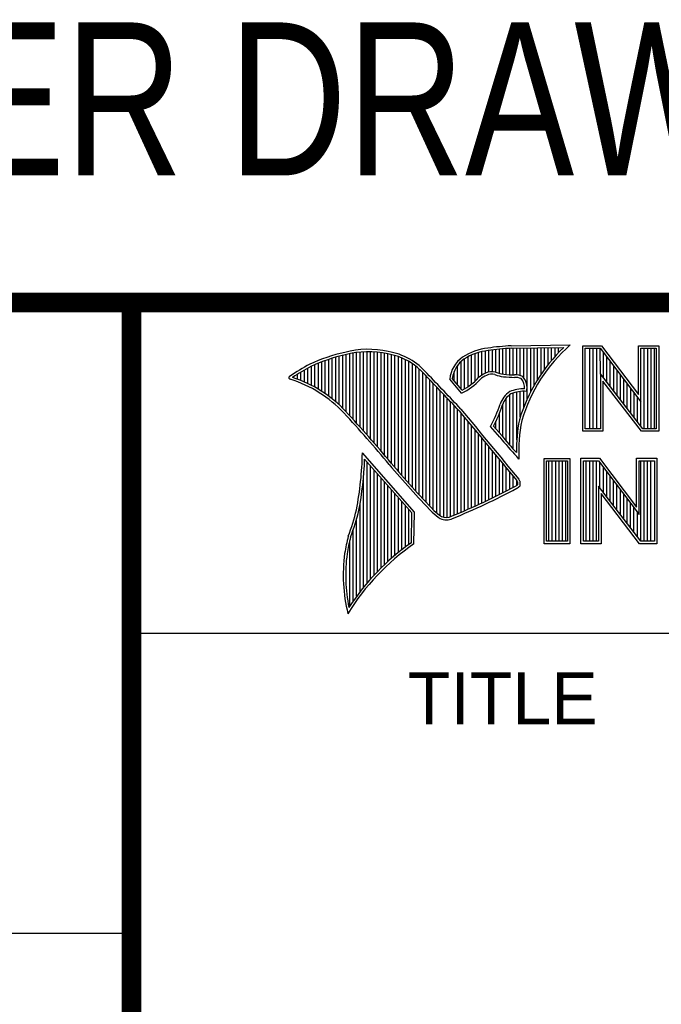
# Model space of a CAD drawing. Header units: millimetres. Extents: x 6 to 426, y 6 to 274.
# Tile 13 of 17: x 329 to 346, y 32 to 57. Entities that reach past the tile are written whole.
import ezdxf

# ---------------------------------------------------------------- set-up
doc = ezdxf.new("R2010")
doc.units = ezdxf.units.MM
doc.header["$LTSCALE"] = 23.749
doc.layers.get('0').update_dxf_attribs({"linetype": 'CONTINUOUS'})
doc.styles.add('TEXTSTYLE_2', font='txt', dxfattribs={"width": 0.8})
doc.styles.add('TEXTSTYLE_3', font='txt')

msp = doc.modelspace()

# ---------------------------------------------------------------- linework, layer by layer
at = {"color": 2, "linetype": 'CONTINUOUS'}
for p, q in [((337.9664, 46.6121), (337.9664, 48.7714)), ((338.0566, 46.5094), (338.0566, 48.7708)), ((340.9457, 48.1679), (340.9457, 48.7748)), ((341.0359, 48.2147), (341.0359, 48.7921)), ((341.1262, 48.2463), (341.1262, 48.8047)), ((341.2165, 48.253), (341.2165, 48.8175)), ((341.3068, 48.2361), (341.3068, 48.8289)), ((341.3971, 48.208), (341.3971, 48.8386)), ((341.4873, 48.1901), (341.4873, 48.8468)), ((341.5776, 48.1808), (341.5776, 48.8535)), ((341.6679, 48.1747), (341.6679, 48.8587)), ((341.7045, 48.9239), (343.2365, 48.9473)), ((341.7063, 48.8604), (343.0694, 48.8812)), ((341.7582, 48.1711), (341.7582, 48.8612)), ((341.8485, 48.169), (341.8485, 48.8625)), ((341.9387, 48.1516), (341.9387, 48.8639)), ((342.029, 48.095), (342.029, 48.8653)), ((342.1193, 47.5496), (342.1193, 48.8667)), ((342.2096, 47.7363), (342.2096, 48.8681)), ((342.2999, 47.9026), (342.2999, 48.8694)), ((342.3902, 48.0532), (342.3902, 48.8708)), ((342.4805, 48.1909), (342.4805, 48.8722)), ((342.5707, 48.318), (342.5707, 48.8736)), ((342.661, 48.4358), (342.661, 48.875)), ((342.7513, 48.5457), (342.7513, 48.8763)), ((342.8416, 48.6485), (342.8416, 48.8777)), ((342.9319, 48.745), (342.9319, 48.8791)), ((343.5622, 48.9272), (344.0464, 48.9272)), ((343.5622, 46.7094), (343.5622, 48.9272)), ((343.6264, 48.8629), (344.0145, 48.8629)), ((343.6264, 46.7736), (343.6264, 48.8629)), ((343.7444, 46.7736), (343.7444, 48.8629)), ((343.8327, 46.7736), (343.8327, 48.8629)), ((343.921, 46.7736), (343.921, 48.8629)), ((344.0198, 48.1997), (344.0093, 48.8629)), ((344.0145, 48.8629), (345.0696, 47.4724)), ((344.0464, 48.9272), (345.0053, 47.6632)), ((345.0053, 48.9272), (345.5318, 48.9272)), ((345.0053, 47.6632), (345.0053, 48.9272)), ((345.0696, 48.8629), (345.4676, 48.8629)), ((345.0696, 47.4724), (345.0696, 48.8629)), ((345.1568, 46.7736), (345.1568, 48.8629)), ((345.2451, 46.7736), (345.2451, 48.8629)), ((345.3334, 46.7736), (345.3334, 48.8629)), ((345.4217, 46.7736), (345.4217, 48.8629)), ((345.4676, 48.8629), (345.4676, 46.7736)), ((345.5318, 48.9272), (345.5318, 46.7094)), ((336.883, 47.682), (336.883, 48.543)), ((336.9733, 47.6172), (336.9733, 48.574)), ((337.0635, 47.5476), (337.0635, 48.6029)), ((337.1538, 47.4728), (337.1538, 48.6297)), ((337.2441, 47.3923), (337.2441, 48.6544)), ((337.3344, 47.3056), (337.3344, 48.677)), ((337.4247, 47.2118), (337.4247, 48.6987)), ((337.515, 47.1137), (337.515, 48.7201)), ((337.6052, 47.0149), (337.6052, 48.7377)), ((337.6955, 46.9153), (337.6955, 48.7516)), ((337.7858, 46.815), (337.7858, 48.7618)), ((337.8761, 46.7139), (337.8761, 48.7684)), ((338.1469, 46.406), (338.1469, 48.7666)), ((338.2372, 46.3018), (338.2372, 48.7589)), ((338.3275, 46.1967), (338.3275, 48.7475)), ((338.4178, 46.0909), (338.4178, 48.7325)), ((338.508, 45.9842), (338.508, 48.7141)), ((338.5983, 45.8766), (338.5983, 48.6965)), ((338.6886, 45.7699), (338.6886, 48.6734)), ((338.7789, 45.6645), (338.7789, 48.6447)), ((338.8692, 45.5603), (338.8692, 48.61)), ((338.9595, 45.4572), (338.9595, 48.5688)), ((339.0497, 45.3554), (339.0497, 48.5206)), ((340.404, 47.8129), (340.404, 48.5167)), ((340.4942, 47.8099), (340.4942, 48.5872)), ((340.5845, 47.8644), (340.5845, 48.64)), ((340.6748, 47.9293), (340.6748, 48.6844)), ((340.7651, 48.0067), (340.7651, 48.7213)), ((340.8554, 48.0997), (340.8554, 48.7513)), ((344.0975, 48.0987), (344.0975, 48.7536)), ((344.1858, 47.9839), (344.1858, 48.6372)), ((344.2741, 47.8691), (344.2741, 48.5209)), ((336.3413, 47.986), (336.3413, 48.2975)), ((336.4316, 47.9443), (336.4316, 48.3485)), ((336.5218, 47.8993), (336.5218, 48.3963)), ((336.6121, 47.8508), (336.6121, 48.4365)), ((336.7024, 47.7985), (336.7024, 48.4743)), ((336.7927, 47.7423), (336.7927, 48.5097)), ((339.14, 45.2547), (339.14, 48.4646)), ((339.2303, 45.1551), (339.2303, 48.3998)), ((339.3206, 45.0567), (339.3206, 48.3249)), ((340.3137, 47.9191), (340.3137, 48.4165)), ((344.3623, 47.7544), (344.3623, 48.4045)), ((344.4506, 47.6397), (344.4506, 48.2881)), ((336.0704, 48.0919), (336.0704, 48.1297)), ((336.1607, 48.0596), (336.1607, 48.1882)), ((336.251, 48.0243), (336.251, 48.2441)), ((339.4109, 44.9594), (339.4109, 48.2376)), ((339.5011, 44.8631), (339.5011, 48.1387)), ((339.5914, 44.7678), (339.5914, 48.0443)), ((340.4164, 47.7003), (340.1092, 48.0614)), ((340.4334, 47.7783), (340.1757, 48.0813)), ((340.2234, 48.0252), (340.2234, 48.2571)), ((345.1169, 46.7736), (344.0198, 48.1997)), ((344.0198, 48.1997), (344.0198, 46.7736)), ((345.0852, 46.7094), (344.084, 48.0109)), ((344.084, 48.0109), (344.084, 46.7094)), ((344.5389, 47.5249), (344.5389, 48.1718)), ((344.6272, 47.4102), (344.6272, 48.0555)), ((339.6817, 44.6737), (339.6817, 47.9498)), ((339.772, 44.592), (339.772, 47.855)), ((339.8623, 44.5241), (339.8623, 47.7601)), ((344.7154, 47.2954), (344.7154, 47.9391)), ((344.8037, 47.1807), (344.8037, 47.8227)), ((339.9525, 44.4808), (339.9525, 47.665)), ((340.0428, 44.4733), (340.0428, 47.5697)), ((341.5776, 46.4519), (341.5776, 47.5738)), ((341.6679, 46.3467), (341.6679, 47.6607)), ((341.7582, 46.2445), (341.7582, 47.702)), ((341.8485, 46.4886), (341.8485, 47.7256)), ((341.9387, 47.0799), (341.9387, 47.7401)), ((342.029, 47.3354), (342.029, 47.7457)), ((344.892, 47.0659), (344.892, 47.7064)), ((344.9803, 46.9512), (344.9803, 47.5901)), ((340.1331, 44.4957), (340.1331, 47.4743)), ((340.2234, 44.5343), (340.2234, 47.3786)), ((340.3137, 44.5715), (340.3137, 47.2828)), ((341.4873, 46.5603), (341.4873, 47.4097)), ((345.0686, 46.8364), (345.0696, 47.4724)), ((340.404, 44.6093), (340.404, 47.179)), ((340.4942, 44.6478), (340.4942, 47.0696)), ((341.3971, 46.666), (341.3971, 47.1741)), ((340.5845, 44.6869), (340.5845, 46.9602)), ((340.6748, 44.7266), (340.6748, 46.8508)), ((340.7651, 44.7669), (340.7651, 46.7414)), ((341.4106, 46.5538), (341.1708, 46.8288)), ((341.4592, 46.5948), (341.2464, 46.8387)), ((341.3068, 46.7695), (341.3068, 46.9665)), ((344.0198, 46.7736), (343.6264, 46.7736)), ((345.4676, 46.7736), (345.1169, 46.7736)), ((340.8554, 44.8079), (340.8554, 46.6321)), ((340.9457, 44.8495), (340.9457, 46.5228)), ((344.084, 46.7094), (343.5622, 46.7094)), ((345.5318, 46.7094), (345.0852, 46.7094)), ((341.0359, 44.8918), (341.0359, 46.4135)), ((341.1262, 44.9347), (341.1262, 46.3042)), ((339.1929, 44.6133), (337.8443, 46.1458)), ((339.129, 44.5898), (337.9034, 45.9824)), ((341.2165, 44.9784), (341.2165, 46.1949)), ((341.3068, 45.0226), (341.3068, 46.0857)), ((341.3971, 45.0676), (341.3971, 45.9764)), ((341.9059, 45.989), (341.8477, 46.0528)), ((342.5566, 46.006), (343.2246, 46.006)), ((342.5566, 43.7905), (342.5566, 46.006)), ((343.2246, 46.006), (343.2246, 43.7905)), ((343.5119, 46.0082), (343.996, 46.0082)), ((343.5119, 43.7905), (343.5119, 46.0082)), ((343.996, 46.0082), (344.955, 44.7443)), ((344.955, 46.0082), (345.4815, 46.0082)), ((344.955, 44.7443), (344.955, 46.0082)), ((345.4815, 46.0082), (345.4815, 43.7905)), ((337.9664, 42.7743), (337.9664, 45.9109)), ((338.0566, 42.8781), (338.0566, 45.8083)), ((341.4873, 45.1132), (341.4873, 45.8672)), ((341.5776, 45.1595), (341.5776, 45.758)), ((342.6208, 45.9418), (343.1604, 45.9418)), ((342.6208, 43.8547), (342.6208, 45.9418)), ((342.6814, 43.8547), (342.6814, 45.9418)), ((342.7697, 43.8547), (342.7697, 45.9418)), ((342.858, 43.8547), (342.858, 45.9418)), ((342.9462, 43.8547), (342.9462, 45.9418)), ((343.0345, 43.8547), (343.0345, 45.9418)), ((343.1228, 43.8547), (343.1228, 45.9418)), ((343.1604, 45.9418), (343.1604, 43.8547)), ((343.5761, 45.9441), (343.9642, 45.9441)), ((343.5761, 43.8547), (343.5761, 45.9441)), ((343.6525, 43.8547), (343.6525, 45.9441)), ((343.7407, 43.8547), (343.7407, 45.9441)), ((343.829, 43.8547), (343.829, 45.9441)), ((343.9173, 43.8547), (343.9173, 45.9441)), ((343.9642, 45.9441), (345.0192, 44.5535)), ((344.0056, 45.2338), (344.0056, 45.8895)), ((344.0938, 45.1191), (344.0938, 45.7731)), ((345.0192, 45.9441), (345.4173, 45.9441)), ((345.0192, 44.5535), (345.0192, 45.9441)), ((345.0649, 43.8547), (345.0649, 45.9441)), ((345.1532, 43.8547), (345.1532, 45.9441)), ((345.2414, 43.8547), (345.2414, 45.9441)), ((345.3297, 43.8547), (345.3297, 45.9441)), ((345.4173, 45.9441), (345.4173, 43.8547)), ((337.8761, 42.6654), (337.8761, 45.5395)), ((338.1469, 42.9774), (338.1469, 45.7058)), ((338.2372, 43.0725), (338.2372, 45.6032)), ((338.3275, 43.1635), (338.3275, 45.5006)), ((341.6679, 45.2065), (341.6679, 45.6488)), ((341.7582, 45.2542), (341.7582, 45.5397)), ((344.1821, 45.0043), (344.1821, 45.6568)), ((344.2704, 44.8896), (344.2704, 45.5405)), ((338.4178, 43.2508), (338.4178, 45.398)), ((338.508, 43.3346), (338.508, 45.2954)), ((341.8485, 45.3058), (341.8485, 45.4305)), ((345.0665, 43.8547), (343.9695, 45.2808)), ((343.9695, 45.2808), (343.9695, 43.8547)), ((344.3587, 44.7748), (344.3587, 45.4241)), ((344.4469, 44.6601), (344.4469, 45.3077)), ((338.5983, 43.4151), (338.5983, 45.1928)), ((338.6886, 43.4925), (338.6886, 45.0902)), ((338.7789, 43.5668), (338.7789, 44.9876)), ((345.0349, 43.7905), (344.0337, 45.092)), ((344.0337, 45.092), (344.0337, 43.7905)), ((344.5352, 44.5453), (344.5352, 45.1914)), ((344.6235, 44.4306), (344.6235, 45.075)), ((344.7118, 44.3158), (344.7118, 44.9587)), ((337.7858, 42.5512), (337.7858, 44.8407)), ((338.8692, 43.6383), (338.8692, 44.885)), ((338.9595, 43.7071), (338.9595, 44.7824)), ((344.8001, 44.2011), (344.8001, 44.8423)), ((344.8883, 44.0864), (344.8883, 44.726)), ((337.6955, 42.4311), (337.6955, 44.4423)), ((339.0497, 43.7732), (339.0497, 44.6798)), ((339.1147, 43.8193), (339.129, 44.5898)), ((339.1776, 43.7857), (339.1929, 44.6133)), ((344.9766, 43.9716), (344.9766, 44.6096)), ((337.6052, 42.3044), (337.6052, 44.154)), ((337.515, 42.1705), (337.515, 43.8735)), ((343.2246, 43.7905), (342.5566, 43.7905)), ((343.1604, 43.8547), (342.6208, 43.8547)), ((344.0337, 43.7905), (343.5119, 43.7905)), ((343.9695, 43.8547), (343.5761, 43.8547)), ((345.4815, 43.7905), (345.0349, 43.7905)), ((345.4173, 43.8547), (345.0665, 43.8547)), ((331.8593, 41.4751), (425.4506, 41.4751)), ((291.6436, 33.6937), (331.8593, 33.6937))]:
    msp.add_line(p, q, dxfattribs=at)
at = {"color": 7, "linetype": 'CONTINUOUS', "const_width": 0.508}
for points in [[(291.3839, 50.0422), (425.45, 50.0563)], [(331.8593, 50.0563), (331.8593, 6.5682)]]:
    msp.add_lwpolyline(points, dxfattribs=at)
at = {"color": 2, "linetype": 'CONTINUOUS'}
for centre, radius, start, end in [((337.9969, 46.488), 2.347, 77.28123, 105.0674), ((337.9969, 46.488), 2.2835, 77.23252, 105.10138), ((338.2446, 47.1214), 1.6778, 40.23363, 80.77381), ((341.2601, 47.3812), 1.4921, 96.30074, 123.16833), ((341.2601, 47.3812), 1.4286, 96.24482, 123.12649), ((341.9256, 43.5308), 5.3976, 92.34774, 98.83694), ((341.9256, 43.5308), 5.3341, 92.35648, 98.85215), ((345.9913, 45.7916), 4.2524, 133.40156, 163.45729), ((345.9913, 45.7916), 4.1889, 131.11944, 163.41344), ((338.3685, 44.3683), 4.4947, 102.61616, 114.85138), ((338.3685, 44.3683), 4.4312, 102.59854, 114.8293), ((338.2446, 47.1214), 1.6143, 40.16477, 80.84234), ((340.9004, 47.9789), 0.7955, 125.03263, 174.04731), ((340.9004, 47.9789), 0.732, 125.11271, 171.95579), ((338.955, 43.7782), 5.2842, 117.93456, 124.56901), ((338.955, 43.7782), 5.2207, 117.95333, 124.03672), ((335.9772, 48.0958), 0.0394, 121.35241, 265.80295), ((335.0058, 44.9715), 3.2335, 43.16665, 72.57035), ((335.0058, 44.9715), 3.297, 43.16665, 71.84991), ((238.7668, -48.3068), 139.4602, 43.246588, 43.767537), ((238.7668, -48.3068), 139.5237, 43.24574, 43.766725), ((339.8408, 48.9935), 1.4155, 293.99221, 318.44329), ((339.8408, 48.9935), 1.352, 295.99548, 318.5906), ((341.2796, 47.6319), 0.6315, 112.91918, 132.2696), ((341.2796, 47.6319), 0.568, 112.6635, 131.92934), ((341.1974, 47.8976), 0.3559, 72.6167, 117.38928), ((341.1974, 47.8976), 0.2924, 72.93864, 117.86399), ((341.6148, 49.0665), 0.9492, 249.55533, 263.16741), ((341.6148, 49.0665), 0.8857, 249.44206, 263.13397), ((341.845, 51.452), 3.3456, 264.112, 269.10191), ((341.845, 51.452), 3.2821, 264.12125, 269.07042), ((341.8094, 47.7226), 0.4481, 64.46566, 92.25069), ((341.8094, 47.7226), 0.3846, 66.31988, 92.50203), ((341.6874, 47.8391), 0.3633, 355.29927, 40.45), ((341.6874, 47.8391), 0.4268, 347.11859, 42.40459), ((342.0434, 46.7951), 1.0143, 89.6555, 111.87276), ((341.9809, 47.2451), 0.5837, 122.696, 163.50087), ((341.9809, 47.2451), 0.5202, 123.35042, 163.71723), ((342.0434, 46.7951), 0.9508, 86.37714, 111.50552), ((1667.5474, 1142.1519), 1720.5451, 219.521915, 219.600266), ((1667.5474, 1142.1519), 1720.4816, 219.521847, 219.600368), ((335.9519, 49.4186), 5.8261, 333.60713, 339.84173), ((335.9519, 49.4186), 5.8896, 334.02045, 339.86208), ((311.0332, 22.8298), 35.8669, 39.91497, 42.76606), ((311.0265, 22.8239), 35.9393, 39.91549, 42.76646), ((346.2141, 46.1852), 4.3762, 169.23802, 180.37507), ((346.2141, 46.1852), 4.3127, 169.28062, 182.60745), ((348.84, 52.5936), 9.5747, 219.10944, 223.08928), ((348.84, 52.5936), 9.5112, 219.10281, 222.59283), ((329.3043, 46.2918), 8.5412, 349.08552, 359.02075), ((329.3043, 46.2918), 8.6047, 349.0755, 357.93971), ((356.9183, 61.2858), 24.0023, 220.0426, 224.01185), ((356.9183, 61.2858), 23.9388, 220.04277, 224.00772), ((341.5338, 45.2168), 0.4441, 24.6833, 34.32084), ((333.8739, 60.0673), 16.7806, 291.98682, 298.2489), ((333.8739, 60.0673), 16.8441, 291.99886, 298.25072), ((341.6536, 45.5755), 0.3327, 299.25537, 311.26656), ((341.6536, 45.5755), 0.3962, 299.17127, 314.80636), ((341.5338, 45.2168), 0.3806, 26.36685, 33.89706), ((341.5053, 45.3661), 0.3701, 353.68959, 3.05291), ((341.5053, 45.3661), 0.4336, 350.48075, 4.78094), ((332.1749, 46.0125), 5.676, 339.0707, 346.3663), ((332.1749, 46.0125), 5.7395, 339.10894, 346.38136), ((340.7006, 45.7328), 1.5344, 227.09351, 236.92146), ((340.7006, 45.7328), 1.4709, 227.15939, 236.78824), ((340.0209, 44.7547), 0.3457, 242.84885, 298.05148), ((340.0209, 44.7547), 0.2822, 243.48954, 298.69918), ((342.7885, 42.6541), 5.4761, 165.93567, 170.68559), ((342.7885, 42.6541), 5.4126, 165.97576, 170.67578), ((342.5903, 38.8466), 6.0034, 124.64296, 148.55647), ((342.5903, 38.8466), 6.0669, 124.95107, 147.09813), ((341.5524, 42.9811), 4.2052, 172.35618, 193.79577), ((341.5524, 42.9811), 4.1417, 172.36898, 191.68679)]:
    msp.add_arc(centre, radius, start, end, dxfattribs=at)

# ---------------------------------------------------------------- texts
at = {"color": 7, "linetype": 'CONTINUOUS', "attachment_point": 2, "line_spacing_factor": 0.9, "style": 'TEXTSTYLE_2'}
for s, insert, char_height, width in [('CUSTOMER DRAWING', (331.8969, 57.3118), 3.96875, 50.8), ('DO NOT SCALE DRAWING', (311.7953, 36.9378), 2.413, 38.608)]:
    msp.add_mtext(s, dxfattribs=dict(at, insert=insert, char_height=char_height, width=width))
at = {"color": 2, "linetype": 'CONTINUOUS', "insert": (339.0227, 40.461), "char_height": 1.35265, "width": 6.763258, "attachment_point": 1, "line_spacing_factor": 0.9, "style": 'TEXTSTYLE_3'}
msp.add_mtext('TITLE', dxfattribs=at)

doc.saveas('drawing.dxf')
